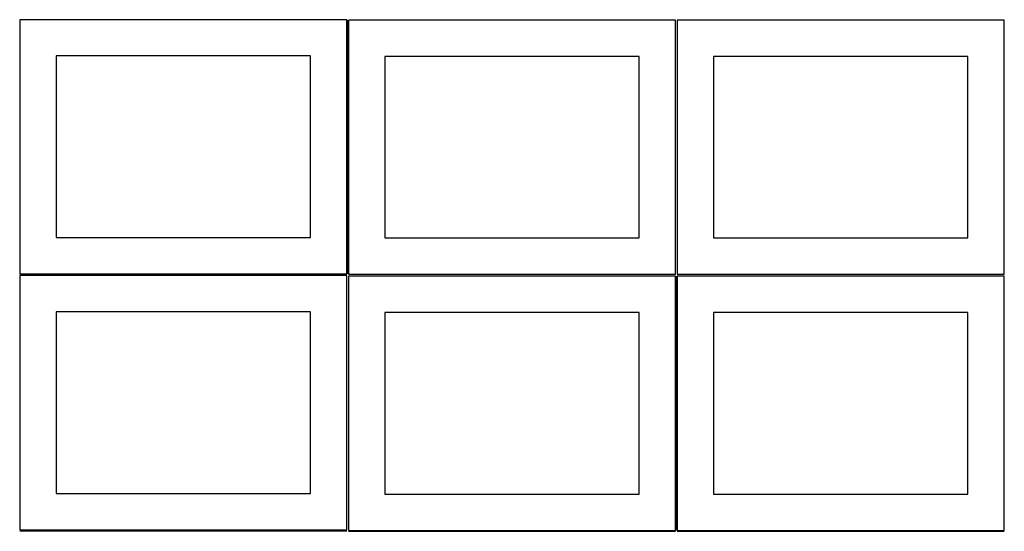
# Model space of a CAD drawing. Header units: millimetres. Extents: x 7 to 1243, y 7 to 2493.
# Tile 5 of 14: x 7 to 820, y 1275 to 1698. Entities that reach past the tile are written whole.
import ezdxf

# ---------------------------------------------------------------- set-up
doc = ezdxf.new("R2010")
doc.units = ezdxf.units.MM
doc.layers.add('COMMON', color=5, linetype='CONTINUOUS', true_color=0x0000ff)
doc.layers.add('CUT', color=7, linetype='CONTINUOUS', true_color=0x000000)

msp = doc.modelspace()

# ---------------------------------------------------------------- linework, layer by layer
at = {"layer": 'COMMON'}
for p, q in [((277.291899, 1697.167755), (277.291899, 1487.532872)), ((6.541899, 1486.782871), (276.541899, 1486.782871)), ((548.812895, 1485.541936), (548.812895, 1275.562901)), ((6.541899, 1275.28287), (276.541899, 1275.28287)), ((278.062895, 1274.791935), (548.062895, 1274.791935)), ((549.562896, 1274.8129), (819.562896, 1274.8129))]:
    msp.add_line(p, q, dxfattribs=at)
at = {"layer": 'CUT'}
for p, q in [((276.541899, 1697.532872), (6.541899, 1697.532872)), ((6.541899, 1697.532872), (6.541899, 1487.532872)), ((276.541899, 1487.532872), (276.541899, 1697.532872)), ((548.0419, 1697.167755), (278.0419, 1697.167755)), ((278.0419, 1697.167755), (278.0419, 1487.167755)), ((548.0419, 1487.167755), (548.0419, 1697.167755)), ((819.562896, 1697.167755), (549.562896, 1697.167755)), ((549.562896, 1697.167755), (549.562896, 1487.167755)), ((819.562896, 1487.167755), (819.562896, 1697.167755)), ((246.541899, 1667.532872), (36.541899, 1667.532872)), ((36.541899, 1667.532872), (36.541899, 1517.532872)), ((246.541899, 1517.532872), (246.541899, 1667.532872)), ((518.0419, 1667.167755), (308.0419, 1667.167755)), ((308.0419, 1667.167755), (308.0419, 1517.167755)), ((518.0419, 1517.167755), (518.0419, 1667.167755)), ((789.562896, 1667.167755), (579.562896, 1667.167755)), ((579.562896, 1667.167755), (579.562896, 1517.167755)), ((789.562896, 1517.167755), (789.562896, 1667.167755)), ((36.541899, 1517.532872), (246.541899, 1517.532872)), ((308.0419, 1517.167755), (518.0419, 1517.167755)), ((579.562896, 1517.167755), (789.562896, 1517.167755)), ((6.541899, 1487.532872), (276.541899, 1487.532872)), ((276.541899, 1486.032871), (6.541899, 1486.032871)), ((6.541899, 1486.032871), (6.541899, 1276.032871)), ((276.541899, 1276.032871), (276.541899, 1486.032871)), ((278.0419, 1487.167755), (548.0419, 1487.167755)), ((548.062895, 1485.541936), (278.062895, 1485.541936)), ((278.062895, 1485.541936), (278.062895, 1275.541936)), ((548.062895, 1275.541936), (548.062895, 1485.541936)), ((549.562896, 1487.167755), (819.562896, 1487.167755)), ((819.562896, 1485.562901), (549.562896, 1485.562901)), ((549.562896, 1485.562901), (549.562896, 1275.562901)), ((819.562896, 1275.562901), (819.562896, 1485.562901)), ((246.541899, 1456.032871), (36.541899, 1456.032871)), ((36.541899, 1456.032871), (36.541899, 1306.032871)), ((246.541899, 1306.032871), (246.541899, 1456.032871)), ((518.062895, 1455.541936), (308.062895, 1455.541936)), ((308.062895, 1455.541936), (308.062895, 1305.541936)), ((518.062895, 1305.541936), (518.062895, 1455.541936)), ((789.562896, 1455.562901), (579.562896, 1455.562901)), ((579.562896, 1455.562901), (579.562896, 1305.562901)), ((789.562896, 1305.562901), (789.562896, 1455.562901)), ((36.541899, 1306.032871), (246.541899, 1306.032871)), ((308.062895, 1305.541936), (518.062895, 1305.541936)), ((579.562896, 1305.562901), (789.562896, 1305.562901)), ((6.541899, 1276.032871), (276.541899, 1276.032871)), ((278.062895, 1275.541936), (548.062895, 1275.541936)), ((549.562896, 1275.562901), (819.562896, 1275.562901))]:
    msp.add_line(p, q, dxfattribs=at)

doc.saveas('drawing.dxf')
